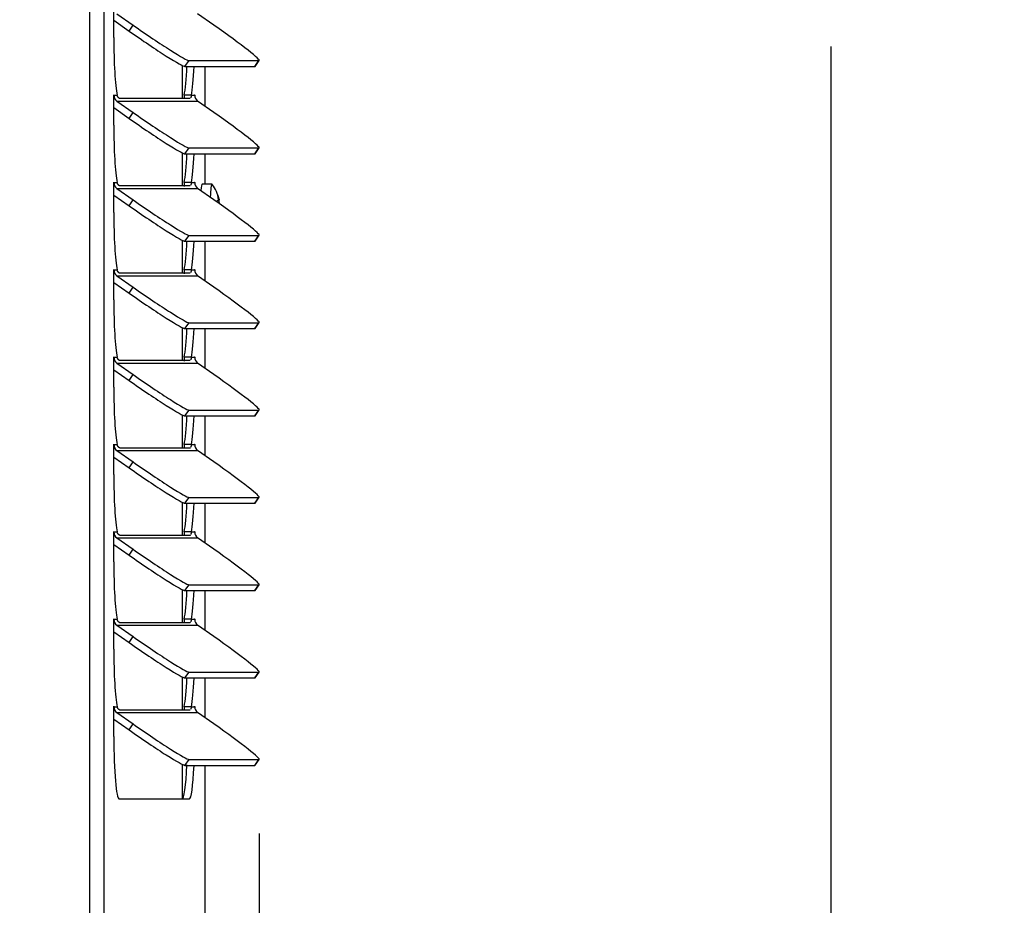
# Model space of a CAD drawing. Header units: inches. Extents: x -1 to 128, y 3 to 101.
# Tile 5 of 17: x 35.17 to 43.13, y 57.25 to 64.41. Entities that reach past the tile are written whole.
import ezdxf

# ---------------------------------------------------------------- set-up
doc = ezdxf.new("R2010")
doc.units = ezdxf.units.IN
doc.header["$LTSCALE"] = 12
doc.header["$MEASUREMENT"] = 0
doc.header["$PDSIZE"] = -1
doc.linetypes.add('SLD-Solid', pattern=[0])
doc.layers.add('DIMENSIONS', color=140, linetype='SLD-Solid', lineweight=25)
doc.styles.get("Standard").update_dxf_attribs({"font": 'verdana.ttf'})
doc.dimstyles.get("Standard").update_dxf_attribs({"dimtxt": 0.18, "dimasz": 0.18, "dimexe": 0.18, "dimexo": 0.0625, "dimgap": 0.09, "dimtad": 0, "dimtih": 1, "dimtoh": 1, "dimdec": 4, "dimzin": 0, "dimdsep": 46, "dimtxsty": 'Standard', "dimcen": 0.09, "dimadec": 0, "dimazin": 0, "dimtfac": 1, "dimtdec": 4, "dimtofl": 0, "dimtmove": 0, "dimatfit": 3, "dimfxl": 0, "dimtolj": 1, "dimtzin": 0, "dimarcsym": 0})

# ---------------------------------------------------------------- blocks, each defined once
blk = doc.blocks.new('*D138')
at = {"layer": 'Defpoints', "color": 0}
for p in [(36.5569, 85.6271), (41.7272, 85.6271), (36.6633, 47.9166)]:
    blk.add_point(p, dxfattribs=at)
at = {"layer": 'DIMENSIONS', "color": 0, "lineweight": -2}
for p, q in [((37.1569, 85.6271), (43.2272, 85.6271)), ((41.7272, 84.8771), (41.7272, 68.2326)), ((41.7272, 48.6666), (41.7272, 64.192)), ((37.2633, 47.9166), (43.2272, 47.9166))]:
    blk.add_line(p, q, dxfattribs=at)
at = {"layer": 'DIMENSIONS', "color": 0}
for points in [[(41.6022, 84.8771), (41.8522, 84.8771), (41.7272, 85.6271)], [(41.6022, 48.6666), (41.8522, 48.6666), (41.7272, 47.9166)]]:
    blk.add_solid(points, dxfattribs=at)
at = {"layer": 'DIMENSIONS', "color": 0, "insert": (41.7272, 66.2123), "char_height": 0.75, "attachment_point": 5}
blk.add_mtext('\\A1; 37.71\\P [957.85]\\P (480V)', dxfattribs=at)
blk = doc.blocks.new('*D135')
at = {"layer": 'Defpoints', "color": 0}
for p in [(37.1065, 58.4318), (36.6709, 47.9166), (37.1065, 44.9544)]:
    blk.add_point(p, dxfattribs=at)
at = {"layer": 'DIMENSIONS', "color": 0, "lineweight": -2}
for p, q in [((37.1065, 57.8318), (37.1065, 43.4544)), ((36.6709, 47.3166), (36.6709, 43.4544)), ((35.9209, 44.9544), (35.1709, 44.9544)), ((37.8565, 44.9544), (38.6534, 44.9544))]:
    blk.add_line(p, q, dxfattribs=at)
at = {"layer": 'DIMENSIONS', "color": 0}
for points in [[(35.9209, 45.0794), (35.9209, 44.8294), (36.6709, 44.9544)], [(37.8565, 45.0794), (37.8565, 44.8294), (37.1065, 44.9544)]]:
    blk.add_solid(points, dxfattribs=at)
at = {"layer": 'DIMENSIONS', "color": 0, "insert": (40.9922, 44.9544), "char_height": 0.75, "attachment_point": 5}
blk.add_mtext('\\A1; 0.44\\P [11.07]', dxfattribs=at)

msp = doc.modelspace()

# ---------------------------------------------------------------- linework, layer by layer
for p, q in [((35.73683, 47.94658), (35.73683, 83.18358)), ((35.85238, 47.94658), (35.85238, 83.18358)), ((35.93098, 64.26364), (35.93098, 64.50464)), ((35.95615, 64.45713), (36.08739, 64.36488)), ((36.74001, 64.36488), (36.60877, 64.45713)), ((35.93098, 64.40401), (36.05424, 64.31737)), ((36.05424, 64.31737), (36.08739, 64.36488)), ((36.50584, 64.03058), (36.53898, 64.07809)), ((36.53898, 64.07809), (37.10445, 64.07809)), ((37.07131, 64.03058), (37.10445, 64.07809)), ((37.07338, 64.03132), (37.10652, 64.07883)), ((36.48242, 64.03947), (36.48242, 63.77134)), ((36.50584, 64.03058), (37.07131, 64.03058)), ((36.6705, 63.70785), (36.6705, 64.03058)), ((35.93098, 63.79876), (35.93151, 63.79876)), ((35.93098, 63.55776), (35.93098, 63.79876)), ((35.93151, 63.79876), (35.95767, 63.79876)), ((35.95615, 63.75124), (36.08739, 63.659)), ((35.95615, 63.75124), (36.60877, 63.75124)), ((36.54741, 63.77134), (35.98195, 63.77134)), ((36.55797, 63.79876), (36.50019, 63.79876)), ((36.55797, 63.79876), (36.58413, 63.79876)), ((36.58413, 63.79876), (36.58465, 63.79876)), ((36.58465, 63.79876), (36.58465, 63.79097)), ((36.74001, 63.659), (36.60877, 63.75124)), ((35.93098, 63.69813), (36.05424, 63.61149)), ((36.05424, 63.61149), (36.08739, 63.659)), ((36.48242, 63.33359), (36.48242, 63.06546)), ((36.50584, 63.3247), (36.53898, 63.37221)), ((36.53898, 63.37221), (37.10445, 63.37221)), ((37.07131, 63.3247), (37.10445, 63.37221)), ((37.07338, 63.32543), (37.10652, 63.37294)), ((36.50584, 63.3247), (37.07131, 63.3247)), ((36.6705, 63.07958), (36.6705, 63.3247)), ((35.93098, 63.09287), (35.93151, 63.09287)), ((35.93098, 62.85187), (35.93098, 63.09287)), ((35.93151, 63.09287), (35.95767, 63.09287)), ((36.55797, 63.09287), (36.50019, 63.09287)), ((36.55797, 63.09287), (36.58413, 63.09287)), ((36.58413, 63.09287), (36.58465, 63.09287)), ((36.58465, 63.09287), (36.58465, 63.08509)), ((35.95615, 63.04536), (36.08739, 62.95312)), ((35.95615, 63.04536), (36.60877, 63.04536)), ((36.54741, 63.06546), (35.98195, 63.06546)), ((36.74001, 62.95312), (36.60877, 63.04536)), ((36.72505, 63.07958), (36.64535, 63.07958)), ((35.93098, 62.99224), (36.05424, 62.90561)), ((36.05424, 62.90561), (36.08739, 62.95312)), ((36.77679, 62.97679), (36.77366, 62.97679)), ((36.78091, 62.96125), (36.77613, 62.96125)), ((36.77666, 62.95254), (36.78243, 62.95254)), ((36.7823, 62.92582), (36.77864, 62.92582)), ((36.48242, 62.62771), (36.48242, 62.35958)), ((36.50584, 62.61882), (36.53898, 62.66633)), ((36.50584, 62.61882), (37.07131, 62.61882)), ((36.53898, 62.66633), (37.10445, 62.66633)), ((36.6705, 62.29609), (36.6705, 62.61882)), ((37.07131, 62.61882), (37.10445, 62.66633)), ((37.07338, 62.61955), (37.10652, 62.66706)), ((35.93098, 62.38699), (35.93151, 62.38699)), ((35.93098, 62.14599), (35.93098, 62.38699)), ((35.93151, 62.38699), (35.95767, 62.38699)), ((36.55797, 62.38699), (36.50019, 62.38699)), ((36.55797, 62.38699), (36.58413, 62.38699)), ((36.58413, 62.38699), (36.58465, 62.38699)), ((36.58465, 62.38699), (36.58465, 62.3792)), ((35.95615, 62.33948), (36.08739, 62.24723)), ((35.95615, 62.33948), (36.60877, 62.33948)), ((36.54741, 62.35958), (35.98195, 62.35958)), ((36.74001, 62.24723), (36.60877, 62.33948)), ((35.93098, 62.28636), (36.05424, 62.19972)), ((36.05424, 62.19972), (36.08739, 62.24723)), ((36.48242, 61.92183), (36.48242, 61.65369)), ((36.50584, 61.91293), (36.53898, 61.96045)), ((36.50584, 61.91293), (37.07131, 61.91293)), ((36.53898, 61.96045), (37.10445, 61.96045)), ((36.6705, 61.59021), (36.6705, 61.91293)), ((37.07131, 61.91293), (37.10445, 61.96045)), ((37.07338, 61.91367), (37.10652, 61.96118)), ((35.93098, 61.68111), (35.93151, 61.68111)), ((35.93098, 61.44011), (35.93098, 61.68111)), ((35.93151, 61.68111), (35.95767, 61.68111)), ((36.55797, 61.68111), (36.50019, 61.68111)), ((36.55797, 61.68111), (36.58413, 61.68111)), ((36.58413, 61.68111), (36.58465, 61.68111)), ((36.58465, 61.68111), (36.58465, 61.67332)), ((35.93098, 61.58048), (36.05424, 61.49384)), ((35.95615, 61.6336), (36.08739, 61.54135)), ((35.95615, 61.6336), (36.60877, 61.6336)), ((36.54741, 61.65369), (35.98195, 61.65369)), ((36.74001, 61.54135), (36.60877, 61.6336)), ((36.05424, 61.49384), (36.08739, 61.54135)), ((36.48242, 61.21595), (36.48242, 60.94781)), ((36.50584, 61.20705), (36.53898, 61.25456)), ((36.50584, 61.20705), (37.07131, 61.20705)), ((36.53898, 61.25456), (37.10445, 61.25456)), ((36.6705, 60.88432), (36.6705, 61.20705)), ((37.07131, 61.20705), (37.10445, 61.25456)), ((37.07338, 61.20779), (37.10652, 61.2553)), ((35.93098, 60.97523), (35.93151, 60.97523)), ((35.93098, 60.73423), (35.93098, 60.97523)), ((35.93151, 60.97523), (35.95767, 60.97523)), ((36.54741, 60.94781), (35.98195, 60.94781)), ((36.55797, 60.97523), (36.50019, 60.97523)), ((36.55797, 60.97523), (36.58413, 60.97523)), ((36.58413, 60.97523), (36.58465, 60.97523)), ((36.58465, 60.97523), (36.58465, 60.96744)), ((35.93098, 60.8746), (36.05424, 60.78796)), ((35.95615, 60.92772), (36.08739, 60.83547)), ((35.95615, 60.92772), (36.60877, 60.92772)), ((36.74001, 60.83547), (36.60877, 60.92772)), ((36.05424, 60.78796), (36.08739, 60.83547)), ((36.50584, 60.50117), (36.53898, 60.54868)), ((36.53898, 60.54868), (37.10445, 60.54868)), ((37.07131, 60.50117), (37.10445, 60.54868)), ((37.07338, 60.5019), (37.10652, 60.54941)), ((36.48242, 60.51006), (36.48242, 60.24193)), ((36.50584, 60.50117), (37.07131, 60.50117)), ((36.6705, 60.17844), (36.6705, 60.50117)), ((35.93098, 60.26934), (35.93151, 60.26934)), ((35.93098, 60.02834), (35.93098, 60.26934)), ((35.93151, 60.26934), (35.95767, 60.26934)), ((36.54741, 60.24193), (35.98195, 60.24193)), ((36.55797, 60.26934), (36.50019, 60.26934)), ((36.55797, 60.26934), (36.58413, 60.26934)), ((36.58413, 60.26934), (36.58465, 60.26934)), ((36.58465, 60.26934), (36.58465, 60.26156)), ((35.93098, 60.16871), (36.05424, 60.08208)), ((35.95615, 60.22183), (36.08739, 60.12959)), ((35.95615, 60.22183), (36.60877, 60.22183)), ((36.74001, 60.12959), (36.60877, 60.22183)), ((36.05424, 60.08208), (36.08739, 60.12959)), ((36.50584, 59.79529), (36.53898, 59.8428)), ((36.53898, 59.8428), (37.10445, 59.8428)), ((37.07131, 59.79529), (37.10445, 59.8428)), ((37.07338, 59.79602), (37.10652, 59.84353)), ((36.48242, 59.80418), (36.48242, 59.53605)), ((36.50584, 59.79529), (37.07131, 59.79529)), ((36.6705, 59.47256), (36.6705, 59.79529)), ((35.93098, 59.56346), (35.93151, 59.56346)), ((35.93098, 59.32246), (35.93098, 59.56346)), ((35.93151, 59.56346), (35.95767, 59.56346)), ((35.95615, 59.51595), (36.08739, 59.4237)), ((35.95615, 59.51595), (36.60877, 59.51595)), ((36.54741, 59.53605), (35.98195, 59.53605)), ((36.55797, 59.56346), (36.50019, 59.56346)), ((36.55797, 59.56346), (36.58413, 59.56346)), ((36.58413, 59.56346), (36.58465, 59.56346)), ((36.58465, 59.56346), (36.58465, 59.55568)), ((36.74001, 59.4237), (36.60877, 59.51595)), ((35.93098, 59.46283), (36.05424, 59.37619)), ((36.05424, 59.37619), (36.08739, 59.4237)), ((36.50584, 59.08941), (36.53898, 59.13692)), ((36.53898, 59.13692), (37.10445, 59.13692)), ((37.07131, 59.08941), (37.10445, 59.13692)), ((37.07338, 59.09014), (37.10652, 59.13765)), ((36.48242, 59.0983), (36.48242, 58.83016)), ((36.50584, 59.08941), (37.07131, 59.08941)), ((36.6705, 58.76668), (36.6705, 59.08941)), ((35.93098, 58.85758), (35.93151, 58.85758)), ((35.93098, 58.61658), (35.93098, 58.85758)), ((35.93151, 58.85758), (35.95767, 58.85758)), ((35.95615, 58.81007), (36.08739, 58.71782)), ((35.95615, 58.81007), (36.60877, 58.81007)), ((36.54741, 58.83016), (35.98195, 58.83016)), ((36.55797, 58.85758), (36.50019, 58.85758)), ((36.55797, 58.85758), (36.58413, 58.85758)), ((36.58413, 58.85758), (36.58465, 58.85758)), ((36.58465, 58.85758), (36.58465, 58.84979)), ((36.74001, 58.71782), (36.60877, 58.81007)), ((35.93098, 58.75695), (36.05424, 58.67031)), ((36.05424, 58.67031), (36.08739, 58.71782)), ((36.50584, 58.38352), (36.53898, 58.43103)), ((36.53898, 58.43103), (37.10445, 58.43103)), ((37.07131, 58.38352), (37.10445, 58.43103)), ((37.07338, 58.38426), (37.10652, 58.43177)), ((36.48242, 58.39242), (36.48242, 58.11058)), ((36.50584, 58.38352), (37.07131, 58.38352)), ((36.6705, 56.07958), (36.6705, 58.38352)), ((36.54055, 58.11058), (35.97509, 58.11058))]:
    msp.add_line(p, q)
msp.add_arc((36.48688, 62.89658), 0.30107, 11.697741, 37.145675)
for centre, major_axis, ratio, start_param, end_param in [((36.13096, 64.36488), (-0.41009, 0.28605), 0.0499905, 1.4992521, 3.0700485), ((36.69643, 64.36488), (-0.41009, 0.28605), 0.0499905, 3.0700485, 4.6408448), ((36.09782, 64.31737), (-0.41009, 0.28605), 0.0499905, 1.4992521, 3.0700485), ((35.97509, 64.26364), (0, -0.506), 0.0871557, 4.712389, 5.8772661), ((36.48277, 64.26364), (0, -0.506), 0.0871557, 0.4059192, 1.0989982), ((36.54055, 64.26364), (0, -0.506), 0.0871557, 0.4059192, 1.0921418), ((36.66329, 64.31737), (-0.41009, 0.28605), 0.0499905, 3.0700485, 3.1415927), ((35.93125, 63.79876), (0, -0.003), 0.0871557, 1.5707963, 4.712389), ((35.98929, 63.79876), (0, 0.058), 0.9961947, 1.5707963, 2.5307274), ((36.58439, 63.79876), (0, -0.003), 0.0871557, 1.5707963, 4.712389), ((36.64191, 63.79876), (0, -0.058), 0.9961947, 4.712389, 5.6723201), ((36.13096, 63.659), (-0.41009, 0.28605), 0.0499905, 1.4992521, 3.0700485), ((36.69643, 63.659), (-0.41009, 0.28605), 0.0499905, 3.0700485, 4.6408448), ((36.09782, 63.61149), (-0.41009, 0.28605), 0.0499905, 1.4992521, 3.0700485), ((35.97509, 63.55776), (0, -0.506), 0.0871557, 4.712389, 5.8772661), ((36.48277, 63.55776), (0, -0.506), 0.0871557, 0.4059192, 1.0989982), ((36.54055, 63.55776), (0, -0.506), 0.0871557, 0.4059192, 1.0921418), ((36.66329, 63.61149), (-0.41009, 0.28605), 0.0499905, 3.0700485, 3.1415927), ((35.93125, 63.09287), (0, -0.003), 0.0871557, 1.5707963, 4.712389), ((35.98929, 63.09287), (0, 0.058), 0.9961947, 1.5707963, 2.5307274), ((36.58439, 63.09287), (0, -0.003), 0.0871557, 1.5707963, 4.712389), ((36.64191, 63.09287), (0, -0.058), 0.9961947, 4.712389, 5.6723201), ((36.64535, 62.89658), (0, 0.183), 0.0871557, 0, 0.7737111), ((36.72505, 62.89658), (0, 0.183), 0.0871557, 0, 1.1351991), ((36.72505, 62.89658), (0, 0.183), 0.0871557, 6.1686391, 6.2831853), ((36.13096, 62.95312), (-0.41009, 0.28605), 0.0499905, 1.4992521, 3.0700485), ((36.69643, 62.95312), (-0.41009, 0.28605), 0.0499905, 3.0700485, 4.6408448), ((36.48665, 62.95051), (0.29619, 0.00126), 0.0485958, -0.2935317, -0.2301384), ((36.4827, 62.92126), (-0.29202, -0.04951), 0.8860007, 3.0952726, 3.1586659), ((36.49084, 62.92582), (0.29352, -0.0397), 0.8374049, 0.3029076, 0.366301), ((35.97509, 62.85187), (0, -0.506), 0.0871557, 4.712389, 5.8772661), ((36.09782, 62.90561), (-0.41009, 0.28605), 0.0499905, 1.4992521, 3.0700485), ((36.48277, 62.85187), (0, -0.506), 0.0871557, 0.4059192, 1.0989982), ((36.54055, 62.85187), (0, -0.506), 0.0871557, 0.4059192, 1.0921418), ((36.66329, 62.90561), (-0.41009, 0.28605), 0.0499905, 3.0700485, 3.1415927), ((35.93125, 62.38699), (0, -0.003), 0.0871557, 1.5707963, 4.712389), ((35.98929, 62.38699), (0, 0.058), 0.9961947, 1.5707963, 2.5307274), ((36.58439, 62.38699), (0, -0.003), 0.0871557, 1.5707963, 4.712389), ((36.64191, 62.38699), (0, -0.058), 0.9961947, 4.712389, 5.6723201), ((36.13096, 62.24723), (-0.41009, 0.28605), 0.0499905, 1.4992521, 3.0700485), ((36.69643, 62.24723), (-0.41009, 0.28605), 0.0499905, 3.0700485, 4.6408448), ((35.97509, 62.14599), (0, -0.506), 0.0871557, 4.712389, 5.8772661), ((36.09782, 62.19972), (-0.41009, 0.28605), 0.0499905, 1.4992521, 3.0700485), ((36.48277, 62.14599), (0, -0.506), 0.0871557, 0.4059192, 1.0989982), ((36.54055, 62.14599), (0, -0.506), 0.0871557, 0.4059192, 1.0921418), ((36.66329, 62.19972), (-0.41009, 0.28605), 0.0499905, 3.0700485, 3.1415927), ((35.93125, 61.68111), (0, -0.003), 0.0871557, 1.5707963, 4.712389), ((35.98929, 61.68111), (0, -0.058), 0.9961947, 4.712389, 5.6723201), ((36.58439, 61.68111), (0, -0.003), 0.0871557, 1.5707963, 4.712389), ((36.64191, 61.68111), (0, -0.058), 0.9961947, 4.712389, 5.6723201), ((36.13096, 61.54135), (-0.41009, 0.28605), 0.0499905, 1.4992521, 3.0700485), ((36.69643, 61.54135), (-0.41009, 0.28605), 0.0499905, 3.0700485, 4.6408448), ((35.97509, 61.44011), (0, -0.506), 0.0871557, 4.712389, 5.8772661), ((36.09782, 61.49384), (-0.41009, 0.28605), 0.0499905, 1.4992521, 3.0700485), ((36.48277, 61.44011), (0, -0.506), 0.0871557, 0.4059192, 1.0989982), ((36.54055, 61.44011), (0, 0.506), 0.0871557, 3.5475119, 4.2337345), ((36.66329, 61.49384), (-0.41009, 0.28605), 0.0499905, 3.0700485, 3.1415927), ((35.93125, 60.97523), (0, -0.003), 0.0871557, 1.5707963, 4.712389), ((35.98929, 60.97523), (0, -0.058), 0.9961947, 4.712389, 5.6723201), ((36.58439, 60.97523), (0, -0.003), 0.0871557, 1.5707963, 4.712389), ((36.64191, 60.97523), (0, -0.058), 0.9961947, 4.712389, 5.6723201), ((36.09782, 60.78796), (-0.41009, 0.28605), 0.0499905, 1.4992521, 3.0700485), ((36.13096, 60.83547), (-0.41009, 0.28605), 0.0499905, 1.4992521, 3.0700485), ((36.69643, 60.83547), (-0.41009, 0.28605), 0.0499905, 3.0700485, 4.6408448), ((35.97509, 60.73423), (0, -0.506), 0.0871557, 4.712389, 5.8772661), ((36.48277, 60.73423), (0, -0.506), 0.0871557, 0.4059192, 1.0989982), ((36.54055, 60.73423), (0, -0.506), 0.0871557, 0.4059192, 1.0921418), ((36.66329, 60.78796), (-0.41009, 0.28605), 0.0499905, 3.0700485, 3.1415927), ((35.93125, 60.26934), (0, -0.003), 0.0871557, 1.5707963, 4.712389), ((35.98929, 60.26934), (0, 0.058), 0.9961947, 1.5707963, 2.5307274), ((36.58439, 60.26934), (0, -0.003), 0.0871557, 1.5707963, 4.712389), ((36.64191, 60.26934), (0, -0.058), 0.9961947, 4.712389, 5.6723201), ((36.09782, 60.08208), (-0.41009, 0.28605), 0.0499905, 1.4992521, 3.0700485), ((36.13096, 60.12959), (-0.41009, 0.28605), 0.0499905, 1.4992521, 3.0700485), ((36.69643, 60.12959), (-0.41009, 0.28605), 0.0499905, 3.0700485, 4.6408448), ((35.97509, 60.02834), (0, -0.506), 0.0871557, 4.712389, 5.8772661), ((36.48277, 60.02834), (0, -0.506), 0.0871557, 0.4059192, 1.0989982), ((36.54055, 60.02834), (0, -0.506), 0.0871557, 0.4059192, 1.0921418), ((36.66329, 60.08208), (-0.41009, 0.28605), 0.0499905, 3.0700485, 3.1415927), ((35.93125, 59.56346), (0, -0.003), 0.0871557, 1.5707963, 4.712389), ((35.98929, 59.56346), (0, 0.058), 0.9961947, 1.5707963, 2.5307274), ((36.58439, 59.56346), (0, -0.003), 0.0871557, 1.5707963, 4.712389), ((36.64191, 59.56346), (0, -0.058), 0.9961947, 4.712389, 5.6723201), ((36.09782, 59.37619), (-0.41009, 0.28605), 0.0499905, 1.4992521, 3.0700485), ((36.13096, 59.4237), (-0.41009, 0.28605), 0.0499905, 1.4992521, 3.0700485), ((36.69643, 59.4237), (-0.41009, 0.28605), 0.0499905, 3.0700485, 4.6408448), ((35.97509, 59.32246), (0, -0.506), 0.0871557, 4.712389, 5.8772661), ((36.48277, 59.32246), (0, -0.506), 0.0871557, 0.4059192, 1.0989982), ((36.54055, 59.32246), (0, -0.506), 0.0871557, 0.4059192, 1.0921418), ((36.66329, 59.37619), (-0.41009, 0.28605), 0.0499905, 3.0700485, 3.1415927), ((35.93125, 58.85758), (0, -0.003), 0.0871557, 1.5707963, 4.712389), ((35.98929, 58.85758), (0, 0.058), 0.9961947, 1.5707963, 2.5307274), ((36.58439, 58.85758), (0, -0.003), 0.0871557, 1.5707963, 4.712389), ((36.64191, 58.85758), (0, -0.058), 0.9961947, 4.712389, 5.6723201), ((36.13096, 58.71782), (-0.41009, 0.28605), 0.0499905, 1.4992521, 3.0700485), ((36.69643, 58.71782), (-0.41009, 0.28605), 0.0499905, 3.0700485, 4.6408448), ((36.09782, 58.67031), (-0.41009, 0.28605), 0.0499905, 1.4992521, 3.0700485), ((35.97509, 58.61658), (0, -0.506), 0.0871557, 4.712389, 6.2831853), ((36.48277, 58.61658), (0, 0.506), 0.0871557, 3.1415927, 4.2405909), ((36.54055, 58.61658), (0, 0.506), 0.0871557, 3.1415927, 4.2337345), ((36.66329, 58.67031), (-0.41009, 0.28605), 0.0499905, 3.0700485, 3.1415927)]:
    msp.add_ellipse(centre, major_axis=major_axis, ratio=ratio, start_param=start_param, end_param=end_param)
for points, knots in [([(35.98195, 63.77134), (35.98143, 63.77138), (35.9804, 63.77144), (35.97862, 63.772), (35.97668, 63.77288), (35.97459, 63.77415), (35.97237, 63.77579), (35.96969, 63.77816), (35.96656, 63.78153), (35.96315, 63.78629), (35.96, 63.79192), (35.95844, 63.79649), (35.95767, 63.79876)], [0, 0, 0, 0, 0.0845045, 0.1689589, 0.2533135, 0.3375184, 0.4215246, 0.5052834, 0.6303487, 0.7545911, 0.877857, 1, 1, 1, 1]), ([(36.50019, 63.79876), (36.49882, 63.78937), (36.49854, 63.78112), (36.49865, 63.77203), (36.4987, 63.77002), (36.49878, 63.76813)], [0, 0, 0, 0, 0.25, 0.25, 0.32634917, 0.32634917, 0.32634917, 0.32634917]), ([(36.54962, 63.77182), (36.54956, 63.77179), (36.54889, 63.7715), (36.54812, 63.77142), (36.54741, 63.77134)], [0.86073423, 0.86073423, 0.86073423, 0.86073423, 0.87326389, 1, 1, 1, 1]), ([(36.55797, 63.79876), (36.5576, 63.79744), (36.55686, 63.7948), (36.55605, 63.79122), (36.55536, 63.78793), (36.5548, 63.78494), (36.55429, 63.78227), (36.55381, 63.7799), (36.55348, 63.77853), (36.55331, 63.77789)], [0, 0, 0, 0, 0.06965429, 0.13969468, 0.21009465, 0.28082716, 0.35186426, 0.42317718, 0.49473679, 0.49473679, 0.49473679, 0.49473679]), ([(35.98195, 63.06546), (35.98143, 63.06549), (35.9804, 63.06556), (35.97862, 63.06611), (35.97668, 63.067), (35.97459, 63.06826), (35.97237, 63.06991), (35.96969, 63.07228), (35.96656, 63.07565), (35.96315, 63.0804), (35.96, 63.08604), (35.95844, 63.0906), (35.95767, 63.09287)], [0, 0, 0, 0, 0.0845045, 0.1689589, 0.2533135, 0.3375184, 0.4215246, 0.5052834, 0.6303487, 0.7545911, 0.877857, 1, 1, 1, 1]), ([(36.50019, 63.09287), (36.49882, 63.08348), (36.49854, 63.07523), (36.49865, 63.06614), (36.4987, 63.06414), (36.49878, 63.06225)], [0, 0, 0, 0, 0.25, 0.25, 0.32634917, 0.32634917, 0.32634917, 0.32634917]), ([(36.55797, 63.09287), (36.5576, 63.09156), (36.55686, 63.08892), (36.55605, 63.08534), (36.55536, 63.08204), (36.5548, 63.07906), (36.55429, 63.07639), (36.55381, 63.07402), (36.55348, 63.07265), (36.55331, 63.07201)], [0, 0, 0, 0, 0.06965429, 0.13969468, 0.21009465, 0.28082716, 0.35186426, 0.42317718, 0.49473679, 0.49473679, 0.49473679, 0.49473679]), ([(36.54962, 63.06594), (36.54956, 63.06591), (36.54889, 63.06562), (36.54812, 63.06554), (36.54741, 63.06546)], [0.86073423, 0.86073423, 0.86073423, 0.86073423, 0.87326389, 1, 1, 1, 1]), ([(36.76647, 62.93438), (36.76645, 62.93537), (36.76647, 62.93633), (36.76664, 62.94024), (36.76706, 62.94278), (36.76835, 62.94636), (36.76922, 62.94739), (36.77019, 62.94755)], [0.42258528, 0.42258528, 0.42258528, 0.42258528, 0.5, 0.5, 0.75, 0.75, 1, 1, 1, 1]), ([(36.77393, 62.97519), (36.77337, 62.97812), (36.77299, 62.98064), (36.77267, 62.98423), (36.77274, 62.98531), (36.77332, 62.98564), (36.77383, 62.9849), (36.77515, 62.98186), (36.77595, 62.97957), (36.77679, 62.97679)], [0, 0, 0, 0, 0.25, 0.25, 0.5, 0.5, 0.75, 0.75, 1, 1, 1, 1]), ([(36.77505, 62.94845), (36.77581, 62.94862), (36.77635, 62.94966), (36.77683, 62.95325), (36.77678, 62.95579), (36.77644, 62.95874)], [0, 0, 0, 0, 0.5, 0.5, 1, 1, 1, 1]), ([(36.78009, 62.9526), (36.78002, 62.95229), (36.77996, 62.95189), (36.77977, 62.94992), (36.77977, 62.94761), (36.78008, 62.94197), (36.78039, 62.93869), (36.78122, 62.93208), (36.78174, 62.92876), (36.7823, 62.92582)], [0.17116719, 0.17116719, 0.17116719, 0.17116719, 0.25, 0.25, 0.5, 0.5, 0.75, 0.75, 1, 1, 1, 1]), ([(36.78091, 62.96125), (36.78154, 62.95846), (36.78202, 62.95616), (36.78253, 62.95313), (36.78257, 62.9524), (36.78238, 62.95256)], [0, 0, 0, 0, 0.5, 0.5, 1, 1, 1, 1]), ([(35.98195, 62.35958), (35.98143, 62.35961), (35.9804, 62.35968), (35.97862, 62.36023), (35.97668, 62.36112), (35.97459, 62.36238), (35.97237, 62.36402), (35.96969, 62.36639), (35.96656, 62.36977), (35.96315, 62.37452), (35.96, 62.38016), (35.95844, 62.38472), (35.95767, 62.38699)], [0, 0, 0, 0, 0.0845045, 0.1689589, 0.2533135, 0.3375184, 0.4215246, 0.5052834, 0.6303487, 0.7545911, 0.877857, 1, 1, 1, 1]), ([(36.50019, 62.38699), (36.49882, 62.3776), (36.49854, 62.36935), (36.49865, 62.36026), (36.4987, 62.35825), (36.49878, 62.35636)], [0, 0, 0, 0, 0.25, 0.25, 0.32634917, 0.32634917, 0.32634917, 0.32634917]), ([(36.55797, 62.38699), (36.5576, 62.38567), (36.55686, 62.38303), (36.55605, 62.37946), (36.55536, 62.37616), (36.5548, 62.37318), (36.55429, 62.3705), (36.55381, 62.36814), (36.55348, 62.36677), (36.55331, 62.36613)], [0, 0, 0, 0, 0.06965429, 0.13969468, 0.21009465, 0.28082716, 0.35186426, 0.42317718, 0.49473679, 0.49473679, 0.49473679, 0.49473679]), ([(36.54962, 62.36005), (36.54956, 62.36003), (36.54889, 62.35974), (36.54812, 62.35965), (36.54741, 62.35958)], [0.86073423, 0.86073423, 0.86073423, 0.86073423, 0.87326389, 1, 1, 1, 1]), ([(35.98195, 61.65369), (35.98143, 61.65373), (35.9804, 61.6538), (35.97862, 61.65435), (35.97668, 61.65524), (35.97459, 61.6565), (35.97237, 61.65814), (35.96969, 61.66051), (35.96656, 61.66388), (35.96315, 61.66864), (35.96, 61.67428), (35.95844, 61.67884), (35.95767, 61.68111)], [0, 0, 0, 0, 0.0845045, 0.1689589, 0.2533135, 0.3375184, 0.4215246, 0.5052834, 0.6303487, 0.7545911, 0.877857, 1, 1, 1, 1]), ([(36.50019, 61.68111), (36.49882, 61.67172), (36.49854, 61.66347), (36.49865, 61.65438), (36.4987, 61.65237), (36.49878, 61.65048)], [0, 0, 0, 0, 0.25, 0.25, 0.32634917, 0.32634917, 0.32634917, 0.32634917]), ([(36.55797, 61.68111), (36.5576, 61.67979), (36.55686, 61.67715), (36.55605, 61.67357), (36.55536, 61.67028), (36.5548, 61.6673), (36.55429, 61.66462), (36.55381, 61.66226), (36.55348, 61.66088), (36.55331, 61.66025)], [0, 0, 0, 0, 0.06965429, 0.13969468, 0.21009465, 0.28082716, 0.35186426, 0.42317718, 0.49473679, 0.49473679, 0.49473679, 0.49473679]), ([(36.54962, 61.65417), (36.54956, 61.65414), (36.54889, 61.65385), (36.54812, 61.65377), (36.54741, 61.65369)], [0.86073423, 0.86073423, 0.86073423, 0.86073423, 0.87326389, 1, 1, 1, 1]), ([(35.98195, 60.94781), (35.98143, 60.94785), (35.9804, 60.94791), (35.97862, 60.94847), (35.97668, 60.94935), (35.97459, 60.95062), (35.97237, 60.95226), (35.96969, 60.95463), (35.96656, 60.958), (35.96315, 60.96276), (35.96, 60.9684), (35.95844, 60.97296), (35.95767, 60.97523)], [0, 0, 0, 0, 0.0845045, 0.1689589, 0.2533135, 0.3375184, 0.4215246, 0.5052834, 0.6303487, 0.7545911, 0.877857, 1, 1, 1, 1]), ([(36.50019, 60.97523), (36.49882, 60.96584), (36.49854, 60.95759), (36.49865, 60.9485), (36.4987, 60.94649), (36.49878, 60.9446)], [0, 0, 0, 0, 0.25, 0.25, 0.32634917, 0.32634917, 0.32634917, 0.32634917]), ([(36.54962, 60.94829), (36.54956, 60.94826), (36.54889, 60.94797), (36.54812, 60.94789), (36.54741, 60.94781)], [0.86073423, 0.86073423, 0.86073423, 0.86073423, 0.87326389, 1, 1, 1, 1]), ([(36.55797, 60.97523), (36.5576, 60.97391), (36.55686, 60.97127), (36.55605, 60.96769), (36.55536, 60.9644), (36.5548, 60.96141), (36.55429, 60.95874), (36.55381, 60.95637), (36.55348, 60.955), (36.55331, 60.95436)], [0, 0, 0, 0, 0.06965429, 0.13969468, 0.21009465, 0.28082716, 0.35186426, 0.42317718, 0.49473679, 0.49473679, 0.49473679, 0.49473679]), ([(35.98195, 60.24193), (35.98143, 60.24196), (35.9804, 60.24203), (35.97862, 60.24258), (35.97668, 60.24347), (35.97459, 60.24474), (35.97237, 60.24638), (35.96969, 60.24875), (35.96656, 60.25212), (35.96315, 60.25687), (35.96, 60.26251), (35.95844, 60.26707), (35.95767, 60.26934)], [0, 0, 0, 0, 0.0845045, 0.1689589, 0.2533135, 0.3375184, 0.4215246, 0.5052834, 0.6303487, 0.7545911, 0.877857, 1, 1, 1, 1]), ([(36.50019, 60.26934), (36.49882, 60.25995), (36.49854, 60.25171), (36.49865, 60.24261), (36.4987, 60.24061), (36.49878, 60.23872)], [0, 0, 0, 0, 0.25, 0.25, 0.32634917, 0.32634917, 0.32634917, 0.32634917]), ([(36.54962, 60.24241), (36.54956, 60.24238), (36.54889, 60.24209), (36.54812, 60.24201), (36.54741, 60.24193)], [0.86073423, 0.86073423, 0.86073423, 0.86073423, 0.87326389, 1, 1, 1, 1]), ([(36.55797, 60.26934), (36.5576, 60.26803), (36.55686, 60.26539), (36.55605, 60.26181), (36.55536, 60.25851), (36.5548, 60.25553), (36.55429, 60.25286), (36.55381, 60.25049), (36.55348, 60.24912), (36.55331, 60.24848)], [0, 0, 0, 0, 0.06965429, 0.13969468, 0.21009465, 0.28082716, 0.35186426, 0.42317718, 0.49473679, 0.49473679, 0.49473679, 0.49473679]), ([(35.98195, 59.53605), (35.98143, 59.53608), (35.9804, 59.53615), (35.97862, 59.5367), (35.97668, 59.53759), (35.97459, 59.53885), (35.97237, 59.54049), (35.96969, 59.54286), (35.96656, 59.54624), (35.96315, 59.55099), (35.96, 59.55663), (35.95844, 59.56119), (35.95767, 59.56346)], [0, 0, 0, 0, 0.0845045, 0.1689589, 0.2533135, 0.3375184, 0.4215246, 0.5052834, 0.6303487, 0.7545911, 0.877857, 1, 1, 1, 1]), ([(36.50019, 59.56346), (36.49882, 59.55407), (36.49854, 59.54582), (36.49865, 59.53673), (36.4987, 59.53472), (36.49878, 59.53283)], [0, 0, 0, 0, 0.25, 0.25, 0.32634917, 0.32634917, 0.32634917, 0.32634917]), ([(36.54962, 59.53652), (36.54956, 59.5365), (36.54889, 59.53621), (36.54812, 59.53612), (36.54741, 59.53605)], [0.86073423, 0.86073423, 0.86073423, 0.86073423, 0.87326389, 1, 1, 1, 1]), ([(36.55797, 59.56346), (36.5576, 59.56215), (36.55686, 59.55951), (36.55605, 59.55593), (36.55536, 59.55263), (36.5548, 59.54965), (36.55429, 59.54698), (36.55381, 59.54461), (36.55348, 59.54324), (36.55331, 59.5426)], [0, 0, 0, 0, 0.06965429, 0.13969468, 0.21009465, 0.28082716, 0.35186426, 0.42317718, 0.49473679, 0.49473679, 0.49473679, 0.49473679]), ([(35.98195, 58.83016), (35.98143, 58.8302), (35.9804, 58.83027), (35.97862, 58.83082), (35.97668, 58.83171), (35.97459, 58.83297), (35.97237, 58.83461), (35.96969, 58.83698), (35.96656, 58.84035), (35.96315, 58.84511), (35.96, 58.85075), (35.95844, 58.85531), (35.95767, 58.85758)], [0, 0, 0, 0, 0.0845045, 0.1689589, 0.2533135, 0.3375184, 0.4215246, 0.5052834, 0.6303487, 0.7545911, 0.877857, 1, 1, 1, 1]), ([(36.50019, 58.85758), (36.49882, 58.84819), (36.49854, 58.83994), (36.49865, 58.83085), (36.4987, 58.82884), (36.49878, 58.82695)], [0, 0, 0, 0, 0.25, 0.25, 0.32634917, 0.32634917, 0.32634917, 0.32634917]), ([(36.54962, 58.83064), (36.54956, 58.83061), (36.54889, 58.83033), (36.54812, 58.83024), (36.54741, 58.83016)], [0.86073423, 0.86073423, 0.86073423, 0.86073423, 0.87326389, 1, 1, 1, 1]), ([(36.55797, 58.85758), (36.5576, 58.85626), (36.55686, 58.85362), (36.55605, 58.85005), (36.55536, 58.84675), (36.5548, 58.84377), (36.55429, 58.84109), (36.55381, 58.83873), (36.55348, 58.83735), (36.55331, 58.83672)], [0, 0, 0, 0, 0.06965429, 0.13969468, 0.21009465, 0.28082716, 0.35186426, 0.42317718, 0.49473679, 0.49473679, 0.49473679, 0.49473679])]:
    msp.add_open_spline(points, degree=3, knots=knots)

# ---------------------------------------------------------------- dimensions: what is measured, and where the dimension line sits
at = {"layer": 'DIMENSIONS'}
dim = msp.add_linear_dim(base=(41.72715, 85.62708), p1=(36.66331, 47.91656), p2=(36.5569, 85.62708), angle=90, text=' <>\\P (480V)', dimstyle='Standard', override={"dimtxt": 0.75, "dimasz": 0.75, "dimexe": 1.5, "dimexo": 0.6, "dimgap": 0.25, "dimdec": 2, "dimzin": 1, "dimpost": '\\X', "dimtdec": 2, "dimtzin": 1}, dxfattribs=at)
dim.commit()
dim.dimension.update_dxf_attribs({"geometry": '*D138', "text_midpoint": (41.72715, 66.21233), "dimtype": 160})
dim = msp.add_linear_dim(base=(37.10652, 44.95444), p1=(36.67085, 47.91656), p2=(37.10652, 58.43177), text=' <>', dimstyle='Standard', override={"dimtxt": 0.75, "dimasz": 0.75, "dimexe": 1.5, "dimexo": 0.6, "dimgap": 0.25, "dimdec": 2, "dimzin": 1, "dimpost": '\\X', "dimtdec": 2, "dimtzin": 1}, dxfattribs=at)
dim.commit()
dim.dimension.update_dxf_attribs({"geometry": '*D135', "text_midpoint": (40.99223, 44.95444), "dimtype": 160})

doc.saveas('drawing.dxf')
